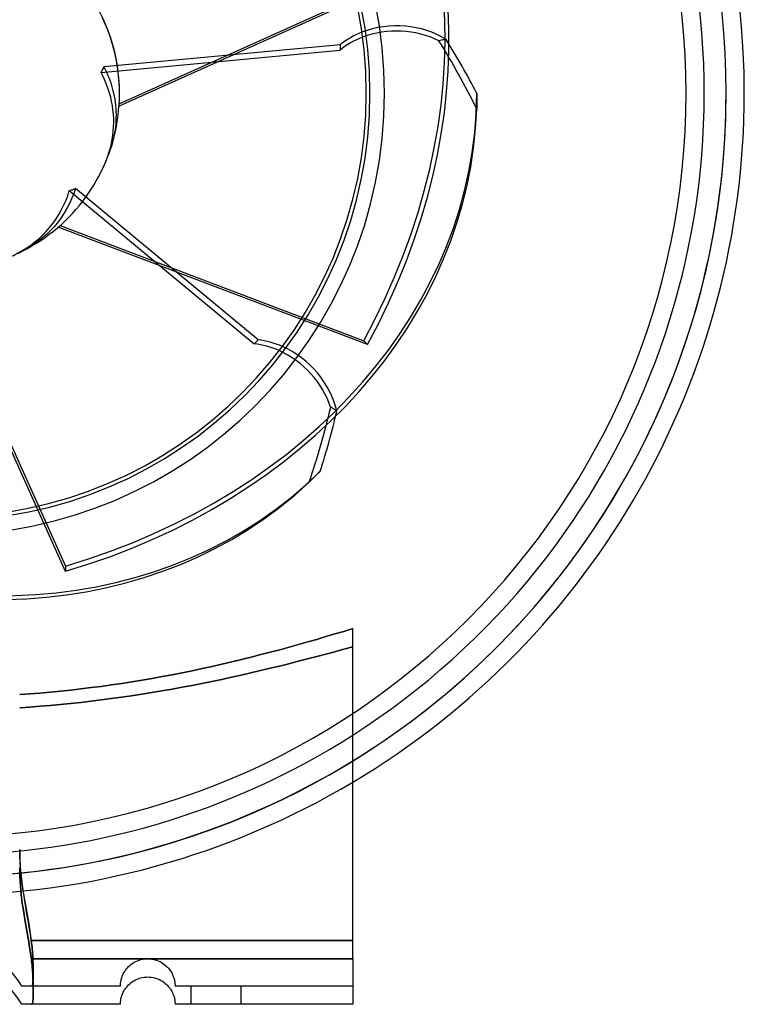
# Model space of a CAD drawing. Header units: millimetres. Extents: x -156 to 88, y -100 to 88.
# Tile 3 of 4: x 8 to 88, y -100 to 8. Entities that reach past the tile are written whole.
import ezdxf

# ---------------------------------------------------------------- set-up
doc = ezdxf.new("R2010")
doc.units = ezdxf.units.MM
doc.layers.add('HIDDEN', color=7, linetype='Continuous')
doc.layers.add('THICK', color=7, linetype='Continuous')

msp = doc.modelspace()

# ---------------------------------------------------------------- linework, layer by layer
at = {"layer": 'HIDDEN'}
for p, q in [((52.48, 13.48), (19.35, -1.43)), ((19.37, -1.16), (51.89, 13.48)), ((54.61, 5.79), (54.47, 5.76)), ((54.74, 5.83), (54.61, 5.79)), ((54.87, 5.85), (54.74, 5.83)), ((55, 5.87), (54.87, 5.85)), ((55.14, 5.89), (55, 5.87)), ((55.27, 5.9), (55.14, 5.89)), ((17.69, 2.89), (17.83, 2.61)), ((17.83, 2.61), (17.97, 2.32)), ((17.97, 2.32), (18.1, 2.02)), ((18.1, 2.02), (18.22, 1.73)), ((18.22, 1.73), (18.33, 1.44)), ((18.33, 1.44), (18.43, 1.15)), ((18.43, 1.15), (18.52, 0.86)), ((18.52, 0.86), (18.6, 0.57)), ((18.6, 0.57), (18.68, 0.28)), ((18.68, 0.28), (18.75, 0)), ((18.75, 0), (18.81, -0.32)), ((18.81, -0.32), (18.87, -0.65)), ((18.87, -0.65), (18.92, -0.98)), ((18.92, -0.98), (18.96, -1.32)), ((58.64, -0.31), (58.63, -0.59)), ((58.63, -0.59), (58.63, -0.88)), ((58.63, -0.88), (58.63, -1.16)), ((58.64, -0.02), (58.64, -0.31)), ((18.96, -1.32), (18.99, -1.67)), ((18.99, -1.67), (19.01, -2.02)), ((19.01, -2.02), (19.02, -2.36)), ((58.63, -1.16), (58.62, -1.45)), ((58.62, -1.45), (58.62, -1.73)), ((19, -3.04), (18.98, -3.37)), ((19.01, -2.7), (19, -3.04)), ((19.02, -2.36), (19.01, -2.7)), ((18.91, -4.02), (18.86, -4.34)), ((18.95, -3.69), (18.91, -4.02)), ((18.98, -3.37), (18.95, -3.69)), ((18.64, -5.36), (18.54, -5.7)), ((18.72, -5.02), (18.64, -5.36)), ((18.79, -4.68), (18.72, -5.02)), ((18.86, -4.34), (18.79, -4.68)), ((18.54, -5.7), (18.44, -6.03)), ((14.56, -10.46), (14.37, -11)), ((14.17, -11.52), (13.94, -12.02)), ((14.37, -11), (14.17, -11.52)), ((13.44, -12.95), (13.17, -13.39)), ((13.7, -12.5), (13.44, -12.95)), ((13.94, -12.02), (13.7, -12.5)), ((12.87, -13.82), (12.54, -14.26)), ((13.17, -13.39), (12.87, -13.82)), ((11.81, -15.08), (11.42, -15.46)), ((12.18, -14.68), (11.81, -15.08)), ((12.54, -14.26), (12.18, -14.68)), ((46.64, -27.58), (12.67, -14.69)), ((12.88, -14.51), (46.22, -27.16)), ((10.62, -16.14), (10.2, -16.45)), ((11.02, -15.81), (10.62, -16.14)), ((11.42, -15.46), (11.02, -15.81)), ((9.27, -17.04), (8.77, -17.3)), ((9.74, -16.75), (9.27, -17.04)), ((10.2, -16.45), (9.74, -16.75)), ((13.48, -52.48), (-1.43, -19.35)), ((-1.16, -19.37), (13.48, -51.89)), ((46.22, -27.16), (46.64, -27.58)), ((42.71, -34.51), (42.59, -34.45)), ((42.82, -34.59), (42.71, -34.51)), ((42.94, -34.66), (42.82, -34.59)), ((43.04, -34.74), (42.94, -34.66)), ((43.15, -34.82), (43.04, -34.74)), ((43.25, -34.91), (43.15, -34.82)), ((40.84, -42.08), (40.63, -42.28)), ((41.04, -41.88), (40.84, -42.08)), ((41.25, -41.68), (41.04, -41.88)), ((41.45, -41.48), (41.25, -41.68)), ((40.43, -42.48), (40.22, -42.67)), ((40.63, -42.28), (40.43, -42.48)), ((13.48, -51.89), (13.48, -52.48)), ((43.05, -59.35), (42.07, -59.64)), ((44.03, -59.06), (43.05, -59.35)), ((45, -58.76), (44.03, -59.06)), ((39.05, -60.51), (38.02, -60.8)), ((40.06, -60.22), (39.05, -60.51)), ((41.07, -59.94), (40.06, -60.22)), ((42.07, -59.64), (41.07, -59.94)), ((35.95, -61.35), (34.91, -61.62)), ((36.99, -61.08), (35.95, -61.35)), ((38.02, -60.8), (36.99, -61.08)), ((42.06, -61.56), (41.06, -61.83)), ((41.06, -61.83), (42.06, -61.56)), ((43.05, -61.3), (42.06, -61.56)), ((42.06, -61.56), (43.05, -61.3)), ((44.03, -61.03), (43.05, -61.3)), ((43.05, -61.3), (44.03, -61.03)), ((45, -60.77), (44.03, -61.03)), ((44.03, -61.03), (45, -60.77)), ((30.65, -62.66), (29.57, -62.91)), ((31.72, -62.41), (30.65, -62.66)), ((32.79, -62.16), (31.72, -62.41)), ((33.85, -61.89), (32.79, -62.16)), ((34.91, -61.62), (33.85, -61.89)), ((38, -62.61), (36.97, -62.87)), ((36.97, -62.87), (38, -62.61)), ((39.03, -62.35), (38, -62.61)), ((38, -62.61), (39.03, -62.35)), ((40.05, -62.09), (39.03, -62.35)), ((39.03, -62.35), (40.05, -62.09)), ((41.06, -61.83), (40.05, -62.09)), ((40.05, -62.09), (41.06, -61.83)), ((26.29, -63.6), (25.19, -63.82)), ((27.39, -63.38), (26.29, -63.6)), ((28.48, -63.15), (27.39, -63.38)), ((29.57, -62.91), (28.48, -63.15)), ((33.82, -63.62), (32.76, -63.86)), ((32.76, -63.86), (33.82, -63.62)), ((34.88, -63.37), (33.82, -63.62)), ((33.82, -63.62), (34.88, -63.37)), ((35.93, -63.12), (34.88, -63.37)), ((34.88, -63.37), (35.93, -63.12)), ((36.97, -62.87), (35.93, -63.12)), ((35.93, -63.12), (36.97, -62.87)), ((19.64, -64.77), (18.52, -64.94)), ((20.76, -64.6), (19.64, -64.77)), ((21.87, -64.42), (20.76, -64.6)), ((22.98, -64.23), (21.87, -64.42)), ((24.09, -64.02), (22.98, -64.23)), ((25.19, -63.82), (24.09, -64.02)), ((28.45, -64.78), (27.36, -64.99)), ((27.36, -64.99), (28.45, -64.78)), ((29.54, -64.56), (28.45, -64.78)), ((28.45, -64.78), (29.54, -64.56)), ((30.62, -64.33), (29.54, -64.56)), ((29.54, -64.56), (30.62, -64.33)), ((31.69, -64.1), (30.62, -64.33)), ((30.62, -64.33), (31.69, -64.1)), ((32.76, -63.86), (31.69, -64.1)), ((31.69, -64.1), (32.76, -63.86)), ((9.56, -65.92), (8.44, -66)), ((10.67, -65.83), (9.56, -65.92)), ((11.79, -65.73), (10.67, -65.83)), ((12.91, -65.63), (11.79, -65.73)), ((14.04, -65.51), (12.91, -65.63)), ((15.16, -65.38), (14.04, -65.51)), ((16.28, -65.24), (15.16, -65.38)), ((17.4, -65.1), (16.28, -65.24)), ((18.52, -64.94), (17.4, -65.1)), ((22.96, -65.78), (21.85, -65.96)), ((21.85, -65.96), (22.96, -65.78)), ((24.06, -65.59), (22.96, -65.78)), ((22.96, -65.78), (24.06, -65.59)), ((25.17, -65.4), (24.06, -65.59)), ((24.06, -65.59), (25.17, -65.4)), ((26.27, -65.2), (25.17, -65.4)), ((25.17, -65.4), (26.27, -65.2)), ((27.36, -64.99), (26.27, -65.2)), ((26.27, -65.2), (27.36, -64.99)), ((14.02, -66.98), (12.9, -67.09)), ((12.9, -67.09), (14.02, -66.98)), ((15.14, -66.86), (14.02, -66.98)), ((14.02, -66.98), (15.14, -66.86)), ((16.26, -66.73), (15.14, -66.86)), ((15.14, -66.86), (16.26, -66.73)), ((17.38, -66.59), (16.26, -66.73)), ((16.26, -66.73), (17.38, -66.59)), ((18.5, -66.45), (17.38, -66.59)), ((17.38, -66.59), (18.5, -66.45)), ((19.62, -66.29), (18.5, -66.45)), ((18.5, -66.45), (19.62, -66.29)), ((20.73, -66.13), (19.62, -66.29)), ((19.62, -66.29), (20.73, -66.13)), ((21.85, -65.96), (20.73, -66.13)), ((20.73, -66.13), (21.85, -65.96)), ((9.55, -67.37), (8.44, -67.44)), ((8.44, -67.44), (9.55, -67.37)), ((10.67, -67.28), (9.55, -67.37)), ((9.55, -67.37), (10.67, -67.28)), ((11.78, -67.19), (10.67, -67.28)), ((10.67, -67.28), (11.78, -67.19)), ((12.9, -67.09), (11.78, -67.19)), ((11.78, -67.19), (12.9, -67.09)), ((8.44, -83), (8.46, -84)), ((8.45, -83.71), (8.44, -83)), ((8.48, -84.42), (8.45, -83.71)), ((8.46, -84), (8.51, -84.97)), ((8.46, -86), (8.44, -85)), ((8.53, -85.11), (8.48, -84.42)), ((8.51, -84.97), (8.61, -85.94)), ((8.59, -85.8), (8.53, -85.11)), ((8.52, -86.97), (8.46, -86)), ((8.67, -86.5), (8.59, -85.8)), ((8.61, -85.94), (8.73, -86.91)), ((8.61, -87.94), (8.52, -86.97)), ((8.77, -87.2), (8.67, -86.5)), ((8.73, -86.91), (8.87, -87.9)), ((8.88, -87.91), (8.77, -87.2)), ((8.73, -88.91), (8.61, -87.94)), ((8.87, -87.9), (9.04, -88.91)), ((8.99, -88.63), (8.88, -87.91)), ((8.88, -89.91), (8.73, -88.91)), ((9.12, -89.35), (8.99, -88.63)), ((9.04, -88.91), (9.22, -89.92)), ((9.24, -90.07), (9.12, -89.35)), ((9.05, -90.92), (8.88, -89.91)), ((9.22, -89.92), (9.39, -90.94)), ((9.37, -90.8), (9.24, -90.07)), ((9.22, -91.93), (9.05, -90.92)), ((9.49, -91.53), (9.37, -90.8)), ((9.39, -90.94), (9.56, -91.97)), ((9.61, -92.26), (9.49, -91.53)), ((9.4, -92.95), (9.22, -91.93)), ((9.56, -93.97), (9.4, -92.95)), ((9.56, -91.97), (9.71, -93)), ((9.71, -93), (9.61, -92.26)), ((9.72, -95), (9.56, -93.97)), ((9.71, -93), (9.74, -93.24)), ((45, -93), (9.71, -93)), ((9.71, -93), (45, -93)), ((9.74, -93.24), (9.71, -93)), ((9.74, -93.24), (9.77, -93.47)), ((9.77, -93.47), (9.74, -93.24)), ((9.77, -93.47), (9.8, -93.71)), ((9.8, -93.71), (9.77, -93.47)), ((9.8, -93.71), (9.82, -93.94)), ((9.82, -93.94), (9.8, -93.71)), ((9.82, -93.94), (9.84, -94.17)), ((9.84, -94.17), (9.82, -93.94)), ((9.75, -95.24), (9.72, -95)), ((9.72, -95), (45, -95)), ((9.84, -94.17), (9.85, -94.4)), ((9.85, -94.4), (9.84, -94.17)), ((9.85, -94.4), (9.87, -94.63)), ((9.87, -94.63), (9.85, -94.4)), ((9.87, -94.63), (9.88, -94.85)), ((9.88, -94.85), (9.87, -94.63)), ((9.88, -94.85), (9.89, -95.07)), ((9.89, -95.07), (9.88, -94.85)), ((9.89, -95.07), (9.9, -95.29)), ((9.9, -95.29), (9.89, -95.07)), ((21.56, -95.15), (21.75, -95.09)), ((21.75, -95.09), (21.95, -95.05)), ((21.95, -95.05), (22.14, -95.02)), ((22.14, -95.02), (22.34, -95)), ((22.34, -95), (22.53, -95)), ((22.53, -95), (22.73, -95.01)), ((22.73, -95.01), (22.92, -95.03)), ((22.92, -95.03), (23.11, -95.06)), ((23.11, -95.06), (23.29, -95.11)), ((23.29, -95.11), (23.47, -95.16)), ((9.77, -95.47), (9.75, -95.24)), ((9.8, -95.71), (9.77, -95.47)), ((9.82, -95.94), (9.8, -95.71)), ((9.84, -96.17), (9.82, -95.94)), ((9.85, -96.4), (9.84, -96.17)), ((9.9, -95.29), (9.91, -95.5)), ((9.91, -95.5), (9.9, -95.29)), ((9.91, -95.5), (9.91, -95.7)), ((9.91, -95.7), (9.91, -95.5)), ((9.91, -95.7), (9.92, -95.9)), ((9.92, -95.9), (9.91, -95.7)), ((9.92, -95.9), (9.92, -96.09)), ((9.92, -96.09), (9.92, -95.9)), ((9.92, -96.09), (9.92, -96.27)), ((9.92, -96.27), (9.92, -96.09)), ((20.06, -96.26), (20.16, -96.12)), ((20.16, -96.12), (20.28, -95.98)), ((20.28, -95.98), (20.4, -95.85)), ((20.4, -95.85), (20.54, -95.73)), ((20.54, -95.73), (20.69, -95.61)), ((20.69, -95.61), (20.85, -95.49)), ((20.85, -95.49), (21.02, -95.39)), ((21.02, -95.39), (21.19, -95.3)), ((21.19, -95.3), (21.37, -95.22)), ((21.37, -95.22), (21.56, -95.15)), ((23.47, -95.16), (23.65, -95.23)), ((23.65, -95.23), (23.81, -95.3)), ((23.81, -95.3), (23.98, -95.39)), ((23.98, -95.39), (24.13, -95.48)), ((24.13, -95.48), (24.27, -95.58)), ((24.27, -95.58), (24.41, -95.69)), ((24.41, -95.69), (24.54, -95.8)), ((24.54, -95.8), (24.66, -95.92)), ((24.66, -95.92), (24.77, -96.04)), ((24.77, -96.04), (24.88, -96.17)), ((24.88, -96.17), (24.97, -96.3)), ((9.87, -96.63), (9.85, -96.4)), ((9.88, -96.85), (9.87, -96.63)), ((9.89, -97.07), (9.88, -96.85)), ((9.9, -97.29), (9.89, -97.07)), ((9.92, -97.2), (9.91, -97.33)), ((9.91, -97.33), (9.92, -97.2)), ((9.92, -96.27), (9.92, -96.45)), ((9.92, -96.45), (9.92, -96.27)), ((9.92, -96.45), (9.93, -96.62)), ((9.93, -96.62), (9.92, -96.45)), ((9.93, -96.62), (9.92, -96.78)), ((9.92, -96.78), (9.93, -96.62)), ((9.92, -96.78), (9.92, -96.93)), ((9.92, -96.93), (9.92, -96.78)), ((9.92, -96.93), (9.92, -97.07)), ((9.92, -97.07), (9.92, -96.93)), ((9.92, -97.07), (9.92, -97.2)), ((9.92, -97.2), (9.92, -97.07)), ((19.57, -97.37), (19.59, -97.27)), ((19.59, -97.27), (19.62, -97.16)), ((19.62, -97.16), (19.66, -97.04)), ((19.66, -97.04), (19.7, -96.92)), ((19.7, -96.92), (19.75, -96.79)), ((19.75, -96.79), (19.81, -96.66)), ((19.81, -96.66), (19.88, -96.53)), ((19.88, -96.53), (19.97, -96.39)), ((19.97, -96.39), (20.06, -96.26)), ((24.97, -96.3), (25.06, -96.43)), ((25.06, -96.43), (25.13, -96.56)), ((25.13, -96.56), (25.2, -96.7)), ((25.2, -96.7), (25.26, -96.83)), ((25.26, -96.83), (25.31, -96.95)), ((25.31, -96.95), (25.35, -97.08)), ((25.35, -97.08), (25.39, -97.2)), ((25.39, -97.2), (25.42, -97.31)), ((8.68, -98), (8.66, -98)), ((8.66, -98), (8.66, -98)), ((8.73, -98), (8.68, -98)), ((8.81, -98), (8.73, -98)), ((8.92, -98), (8.81, -98)), ((9.05, -98), (8.92, -98)), ((9.19, -98), (9.05, -98)), ((9.34, -98), (9.19, -98)), ((9.48, -98), (9.34, -98)), ((9.61, -98), (9.48, -98)), ((9.74, -98), (9.61, -98)), ((9.77, -97.99), (9.74, -98)), ((9.74, -98), (9.77, -97.99)), ((19.5, -98), (9.74, -98)), ((9.79, -97.98), (9.77, -97.99)), ((9.77, -97.99), (9.79, -97.98)), ((9.82, -97.95), (9.79, -97.98)), ((9.79, -97.98), (9.82, -97.95)), ((9.84, -97.91), (9.82, -97.95)), ((9.82, -97.95), (9.84, -97.91)), ((9.85, -97.86), (9.84, -97.91)), ((9.84, -97.91), (9.85, -97.86)), ((9.87, -97.8), (9.85, -97.86)), ((9.85, -97.86), (9.87, -97.8)), ((9.88, -97.72), (9.87, -97.8)), ((9.87, -97.8), (9.88, -97.72)), ((9.89, -97.64), (9.88, -97.72)), ((9.88, -97.72), (9.89, -97.64)), ((9.9, -97.55), (9.89, -97.64)), ((9.89, -97.64), (9.9, -97.55)), ((9.91, -97.5), (9.9, -97.29)), ((9.91, -97.44), (9.9, -97.55)), ((9.9, -97.55), (9.91, -97.44)), ((9.91, -97.33), (9.91, -97.44)), ((9.91, -97.44), (9.91, -97.33)), ((9.91, -97.7), (9.91, -97.5)), ((9.92, -97.9), (9.91, -97.7)), ((9.92, -98.09), (9.92, -97.9)), ((9.92, -98.27), (9.92, -98.09)), ((9.93, -98.45), (9.92, -98.27)), ((19.5, -97.86), (19.51, -97.8)), ((19.5, -97.91), (19.5, -97.86)), ((19.5, -97.95), (19.5, -97.91)), ((19.5, -97.98), (19.5, -97.95)), ((19.5, -97.99), (19.5, -97.98)), ((19.5, -98), (19.5, -97.99)), ((19.5, -98), (19.5, -98)), ((19.51, -97.73), (19.52, -97.65)), ((19.51, -97.8), (19.51, -97.73)), ((19.52, -97.65), (19.53, -97.57)), ((19.53, -97.57), (19.55, -97.47)), ((19.55, -97.47), (19.57, -97.37)), ((25.42, -97.31), (25.44, -97.42)), ((25.44, -97.42), (25.46, -97.52)), ((25.46, -97.52), (25.47, -97.61)), ((25.47, -97.61), (25.49, -97.7)), ((25.49, -97.7), (25.49, -97.77)), ((25.49, -97.77), (25.5, -97.84)), ((25.5, -97.84), (25.5, -97.9)), ((25.5, -97.9), (25.5, -97.94)), ((25.5, -97.94), (25.5, -97.97)), ((25.5, -97.97), (25.5, -97.99)), ((25.5, -97.99), (25.5, -98)), ((45, -98), (25.5, -98)), ((25.5, -98), (25.5, -98)), ((27.25, -100), (27.25, -98)), ((27.25, -100), (27.25, -98)), ((32.75, -100), (32.75, -98)), ((32.75, -100), (32.75, -98)), ((45, -98), (45, -98)), ((9.91, -99.33), (9.92, -99.2)), ((9.91, -99.44), (9.91, -99.33)), ((9.92, -98.93), (9.93, -98.78)), ((9.92, -99.07), (9.92, -98.93)), ((9.92, -99.2), (9.92, -99.07)), ((9.93, -98.62), (9.93, -98.45)), ((9.93, -98.78), (9.93, -98.62)), ((8.66, -100), (8.66, -100)), ((9.74, -100), (9.77, -99.99)), ((9.77, -99.99), (9.8, -99.98)), ((9.8, -99.98), (9.82, -99.95)), ((9.82, -99.95), (9.84, -99.91)), ((9.84, -99.91), (9.85, -99.86)), ((9.85, -99.86), (9.87, -99.8)), ((9.87, -99.8), (9.88, -99.72)), ((9.88, -99.72), (9.89, -99.64)), ((9.89, -99.64), (9.9, -99.55)), ((9.9, -99.55), (9.91, -99.44)), ((19.5, -100), (19.5, -100)), ((25.5, -100), (25.5, -100)), ((45, -100), (45, -100))]:
    msp.add_line(p, q, dxfattribs=at)
for centre, radius, start, end in [((0, 0), 86, 0, 180), ((0, 0), 86, 0, 180), ((0, 0), 86, 0, 180), ((0, 0), 81.6, 270, 90), ((0, 0), 46.9, 0, 180), ((0, 0), 19.4, 0, 8.9912), ((0, 0), 86, 270, 0), ((0, 0), 86, 270, 0), ((0, 0), 86, 270, 0), ((0, 0), 46.9, 270, 0), ((0, 0), 19.4, 341.8871, 0), ((0, 0), 19.4, 296.8872, 323.9911), ((0, 0), 83.6, 270, 302.5665), ((0, 0), 86, 270, 301.5509), ((0, 0), 88, 270, 300.7547), ((0, -103), 10, 30, 90)]:
    msp.add_arc(centre, radius, start, end, dxfattribs=at)
for centre, major_axis, ratio, start_param, end_param in [((-7.28, -6.86), (-48.54, -48.54), 0.809017, 1.919862, 3.135895), ((-6.86, -7.28), (48.54, 48.54), 0.809017, -1.22173, -0.02588), ((0, 0), (-19.4, 0), 1, -3.141593, -1.886925), ((0, 0), (-13.72, 13.72), 1, -2.356194, -1.886925), ((49.84, 0.29), (-8.8, 0), 0.809017, -2.235737, -1.121014), ((49.84, -0.29), (8.8, 0), 0.809017, 1.016432, 2.01078), ((0, -40.64), (0, -78.73), 0.856451, 2.087759, 2.201087), ((0, -41.26), (0, -79.93), 0.856451, 2.112908, 2.201856), ((-10, 0.29), (-68.64, 0), 0.809017, 1.919862, 3.135895), ((-10, -0.29), (68.64, 0), 0.809017, -1.22173, -0.02588), ((0, 0), (0, 19.4), 1, -1.98077, -1.886925), ((0, 0), (-13.72, -13.72), 1, 1.160822, 1.254667), ((35.45, -35.03), (-6.22, 6.22), 0.809017, -2.235737, -1.121014), ((35.03, -35.45), (6.22, -6.22), 0.809017, 1.016432, 2.01078), ((-28.74, -28.74), (-55.67, -55.67), 0.856451, 2.087759, 2.201087), ((-29.18, -29.18), (-56.52, -56.52), 0.856451, 2.112908, 2.201856), ((-6.86, 7.28), (-48.54, 48.54), 0.809017, 1.919862, 3.135895), ((-7.28, 6.86), (48.54, -48.54), 0.809017, -1.22173, -0.02588)]:
    msp.add_ellipse(centre, major_axis=major_axis, ratio=ratio, start_param=start_param, end_param=end_param, dxfattribs=at)
at = {"layer": 'THICK'}
for p, q in [((17.8, 7.69), (17.52, 8.27)), ((18.05, 7.11), (17.8, 7.69)), ((17.37, 2.28), (43.62, 4.74)), ((43.62, 5.33), (17.69, 2.89)), ((43.62, 5.33), (43.62, 4.74)), ((17.37, 2.28), (17.43, 2.38)), ((17.57, 1.9), (17.37, 2.28)), ((17.43, 2.38), (17.49, 2.48)), ((17.49, 2.48), (17.54, 2.58)), ((17.54, 2.58), (17.59, 2.69)), ((17.59, 2.69), (17.64, 2.79)), ((17.64, 2.79), (17.69, 2.89)), ((17.75, 1.52), (17.57, 1.9)), ((17.91, 1.13), (17.75, 1.52)), ((18.06, 0.75), (17.91, 1.13)), ((18.19, 0.37), (18.06, 0.75)), ((18.31, 0), (18.19, 0.37)), ((18.43, -0.43), (18.31, 0)), ((18.53, -0.89), (18.43, -0.43)), ((18.62, -1.35), (18.53, -0.89)), ((18.68, -1.83), (18.62, -1.35)), ((18.73, -2.3), (18.68, -1.83)), ((18.76, -2.77), (18.73, -2.3)), ((18.75, -3.68), (18.76, -3.23)), ((18.76, -3.23), (18.76, -2.77)), ((18.67, -4.58), (18.72, -4.12)), ((18.72, -4.12), (18.75, -3.68)), ((18.51, -5.52), (18.6, -5.05)), ((18.6, -5.05), (18.67, -4.58)), ((18.12, -6.89), (18.27, -6.44)), ((18.27, -6.44), (18.4, -5.99)), ((18.4, -5.99), (18.51, -5.52)), ((17.79, -7.73), (17.96, -7.31)), ((17.96, -7.31), (18.12, -6.89)), ((13.71, -11.24), (13.89, -10.67)), ((13.89, -10.67), (14.01, -10.64)), ((13.89, -10.67), (34.19, -27.49)), ((14.01, -10.64), (14.12, -10.61)), ((14.12, -10.61), (14.23, -10.58)), ((14.23, -10.58), (14.34, -10.54)), ((14.34, -10.54), (14.45, -10.5)), ((14.45, -10.5), (14.56, -10.46)), ((34.61, -27.07), (14.56, -10.46)), ((13.26, -12.32), (13.49, -11.79)), ((13.49, -11.79), (13.71, -11.24)), ((12.74, -13.3), (13.01, -12.82)), ((13.01, -12.82), (13.26, -12.32)), ((12.1, -14.27), (12.44, -13.79)), ((12.44, -13.79), (12.74, -13.3)), ((11.35, -15.18), (11.73, -14.74)), ((11.73, -14.74), (12.1, -14.27)), ((10.12, -16.32), (10.55, -15.96)), ((10.55, -15.96), (10.95, -15.58)), ((10.95, -15.58), (11.35, -15.18)), ((8.66, -17.31), (9.17, -17)), ((9.17, -17), (9.66, -16.67)), ((9.66, -16.67), (10.12, -16.32)), ((8.14, -17.59), (8.66, -17.31)), ((34.61, -27.07), (34.19, -27.49)), ((42.07, -59.64), (43.05, -59.35)), ((43.05, -59.35), (44.03, -59.06)), ((44.03, -59.06), (45, -58.76)), ((45, -95), (45, -58.76)), ((38.02, -60.8), (39.05, -60.51)), ((39.05, -60.51), (40.06, -60.22)), ((40.06, -60.22), (41.07, -59.94)), ((41.07, -59.94), (42.07, -59.64)), ((34.91, -61.62), (35.95, -61.35)), ((35.95, -61.35), (36.99, -61.08)), ((36.99, -61.08), (38.02, -60.8)), ((29.57, -62.91), (30.65, -62.66)), ((30.65, -62.66), (31.72, -62.41)), ((31.72, -62.41), (32.79, -62.16)), ((32.79, -62.16), (33.85, -61.89)), ((33.85, -61.89), (34.91, -61.62)), ((25.19, -63.82), (26.29, -63.6)), ((26.29, -63.6), (27.39, -63.38)), ((27.39, -63.38), (28.48, -63.15)), ((28.48, -63.15), (29.57, -62.91)), ((18.52, -64.94), (19.64, -64.77)), ((19.64, -64.77), (20.76, -64.6)), ((20.76, -64.6), (21.87, -64.42)), ((21.87, -64.42), (22.98, -64.23)), ((22.98, -64.23), (24.09, -64.02)), ((24.09, -64.02), (25.19, -63.82)), ((8.44, -66), (9.56, -65.92)), ((9.56, -65.92), (10.67, -65.83)), ((10.67, -65.83), (11.79, -65.73)), ((11.79, -65.73), (12.91, -65.63)), ((12.91, -65.63), (14.04, -65.51)), ((14.04, -65.51), (15.16, -65.38)), ((15.16, -65.38), (16.28, -65.24)), ((16.28, -65.24), (17.4, -65.1)), ((17.4, -65.1), (18.52, -64.94)), ((8.44, -85), (8.46, -86)), ((8.46, -86), (8.52, -86.97)), ((8.52, -86.97), (8.61, -87.94)), ((8.61, -87.94), (8.73, -88.91)), ((8.73, -88.91), (8.88, -89.9)), ((8.88, -89.9), (9.04, -90.91)), ((9.04, -90.91), (9.22, -91.92)), ((9.22, -91.92), (9.4, -92.94)), ((9.4, -92.94), (9.56, -93.97)), ((9.56, -93.97), (9.72, -95)), ((9.72, -95), (9.75, -95.24)), ((45, -95), (9.72, -95)), ((45, -95), (45, -95.32)), ((9.75, -95.24), (9.77, -95.47)), ((9.77, -95.47), (9.8, -95.71)), ((9.8, -95.71), (9.82, -95.94)), ((9.82, -95.94), (9.84, -96.17)), ((9.84, -96.17), (9.85, -96.4)), ((45, -95.32), (45, -95.66)), ((45, -95.66), (45, -96)), ((45, -96), (45, -96.33)), ((9.85, -96.4), (9.87, -96.63)), ((9.87, -96.63), (9.88, -96.85)), ((9.88, -96.85), (9.89, -97.07)), ((9.89, -97.07), (9.9, -97.29)), ((21.17, -97.31), (21.35, -97.23)), ((21.35, -97.23), (21.53, -97.16)), ((21.53, -97.16), (21.72, -97.1)), ((21.72, -97.1), (21.92, -97.06)), ((21.92, -97.06), (22.11, -97.03)), ((22.11, -97.03), (22.31, -97.01)), ((22.31, -97.01), (22.5, -97)), ((22.5, -97), (22.7, -97.01)), ((22.7, -97.01), (22.89, -97.03)), ((22.89, -97.03), (23.08, -97.06)), ((23.08, -97.06), (23.27, -97.1)), ((23.27, -97.1), (23.45, -97.15)), ((23.45, -97.15), (23.62, -97.22)), ((23.62, -97.22), (23.79, -97.29)), ((45, -96.33), (45, -96.64)), ((45, -96.64), (45, -96.94)), ((45, -96.94), (45, -97.23)), ((45, -97.23), (45, -97.52)), ((9.9, -97.29), (9.91, -97.5)), ((9.91, -97.5), (9.91, -97.7)), ((9.91, -97.7), (9.92, -97.9)), ((9.92, -97.9), (9.92, -98.09)), ((9.92, -98.09), (9.92, -98.27)), ((9.92, -98.27), (9.93, -98.45)), ((19.95, -98.41), (20.05, -98.28)), ((20.05, -98.28), (20.15, -98.14)), ((20.15, -98.14), (20.26, -98)), ((20.26, -98), (20.39, -97.87)), ((20.39, -97.87), (20.52, -97.74)), ((20.52, -97.74), (20.67, -97.62)), ((20.67, -97.62), (20.83, -97.51)), ((20.83, -97.51), (20.99, -97.41)), ((20.99, -97.41), (21.17, -97.31)), ((23.79, -97.29), (23.95, -97.38)), ((23.95, -97.38), (24.11, -97.47)), ((24.11, -97.47), (24.25, -97.57)), ((24.25, -97.57), (24.39, -97.67)), ((24.39, -97.67), (24.52, -97.79)), ((24.52, -97.79), (24.65, -97.9)), ((24.65, -97.9), (24.76, -98.03)), ((24.76, -98.03), (24.86, -98.15)), ((24.86, -98.15), (24.96, -98.28)), ((24.96, -98.28), (25.05, -98.42)), ((45, -97.52), (45, -97.8)), ((45, -97.8), (45, -98.07)), ((45, -98.07), (45, -98.31)), ((45, -98.31), (45, -98.53)), ((9.92, -99.2), (9.91, -99.33)), ((9.91, -99.33), (9.91, -99.44)), ((9.93, -98.78), (9.92, -98.93)), ((9.92, -98.93), (9.92, -99.07)), ((9.92, -99.07), (9.92, -99.2)), ((9.93, -98.45), (9.93, -98.62)), ((9.93, -98.62), (9.93, -98.78)), ((19.55, -99.48), (19.56, -99.38)), ((19.56, -99.38), (19.59, -99.28)), ((19.59, -99.28), (19.62, -99.17)), ((19.62, -99.17), (19.65, -99.05)), ((19.65, -99.05), (19.7, -98.93)), ((19.7, -98.93), (19.75, -98.81)), ((19.75, -98.81), (19.81, -98.68)), ((19.81, -98.68), (19.88, -98.55)), ((19.88, -98.55), (19.95, -98.41)), ((25.05, -98.42), (25.13, -98.55)), ((25.13, -98.55), (25.2, -98.68)), ((25.2, -98.68), (25.26, -98.82)), ((25.26, -98.82), (25.31, -98.94)), ((25.31, -98.94), (25.35, -99.07)), ((25.35, -99.07), (25.39, -99.19)), ((25.39, -99.19), (25.42, -99.3)), ((25.42, -99.3), (25.44, -99.41)), ((25.44, -99.41), (25.46, -99.51)), ((45, -98.53), (45, -98.74)), ((45, -98.74), (45, -98.94)), ((45, -98.94), (45, -99.13)), ((45, -99.13), (45, -99.3)), ((45, -99.3), (45, -99.45)), ((8.68, -100), (8.66, -100)), ((8.73, -100), (8.68, -100)), ((8.81, -100), (8.73, -100)), ((8.92, -100), (8.81, -100)), ((9.05, -100), (8.92, -100)), ((9.19, -100), (9.05, -100)), ((9.34, -100), (9.19, -100)), ((9.48, -100), (9.34, -100)), ((9.61, -100), (9.48, -100)), ((9.74, -100), (9.61, -100)), ((9.77, -99.99), (9.74, -100)), ((19.5, -100), (9.74, -100)), ((9.8, -99.98), (9.77, -99.99)), ((9.82, -99.95), (9.8, -99.98)), ((9.84, -99.91), (9.82, -99.95)), ((9.85, -99.86), (9.84, -99.91)), ((9.87, -99.8), (9.85, -99.86)), ((9.88, -99.72), (9.87, -99.8)), ((9.89, -99.64), (9.88, -99.72)), ((9.9, -99.55), (9.89, -99.64)), ((9.91, -99.44), (9.9, -99.55)), ((19.5, -99.86), (19.51, -99.8)), ((19.5, -99.91), (19.5, -99.86)), ((19.5, -99.95), (19.5, -99.91)), ((19.5, -99.98), (19.5, -99.95)), ((19.5, -99.99), (19.5, -99.98)), ((19.5, -100), (19.5, -99.99)), ((19.51, -99.73), (19.52, -99.66)), ((19.51, -99.8), (19.51, -99.73)), ((19.52, -99.66), (19.53, -99.57)), ((19.53, -99.57), (19.55, -99.48)), ((25.46, -99.51), (25.47, -99.61)), ((25.47, -99.61), (25.48, -99.69)), ((25.48, -99.69), (25.49, -99.77)), ((25.49, -99.77), (25.5, -99.84)), ((25.5, -99.84), (25.5, -99.89)), ((25.5, -99.89), (25.5, -99.94)), ((25.5, -99.94), (25.5, -99.97)), ((25.5, -99.97), (25.5, -99.99)), ((25.5, -99.99), (25.5, -100)), ((45, -100), (25.5, -100)), ((45, -99.45), (45, -99.57)), ((45, -99.57), (45, -99.68)), ((45, -99.68), (45, -99.78)), ((45, -99.78), (45, -99.86)), ((45, -99.86), (45, -99.92)), ((45, -99.92), (45, -99.97)), ((45, -99.97), (45, -99.99)), ((45, -99.99), (45, -100))]:
    msp.add_line(p, q, dxfattribs=at)
for centre, radius, start, end in [((0, 0), 88, 0, 180), ((0, 0), 86, 0, 180), ((0, 0), 83.6, 302.5665, 90), ((0, 0), 48.5, 0, 90), ((0, 0), 46.9, 0, 180), ((0, 0), 46.5, 270, 90), ((0, 0), 19.4, 8.9912, 21.5102), ((0, 0), 86, 301.5509, 0), ((0, 0), 48.5, 270, 0), ((0, 0), 46.9, 270, 0), ((0, 0), 88, 300.7547, 0), ((0, 0), 19.4, 323.9911, 336.5102), ((0, -105), 10, 30, 90)]:
    msp.add_arc(centre, radius, start, end, dxfattribs=at)
for centre, major_axis, start_param, end_param in [((49.84, 0.29), (-8.8, 0), -1.121014, -0.785398), ((49.84, -0.29), (8.8, 0), 2.01078, 2.356194), ((35.03, -35.45), (6.22, -6.22), 2.01078, 2.356194), ((35.45, -35.03), (-6.22, 6.22), -1.121014, -0.785398)]:
    msp.add_ellipse(centre, major_axis=major_axis, ratio=0.809017, start_param=start_param, end_param=end_param, dxfattribs=at)

doc.saveas('drawing.dxf')
